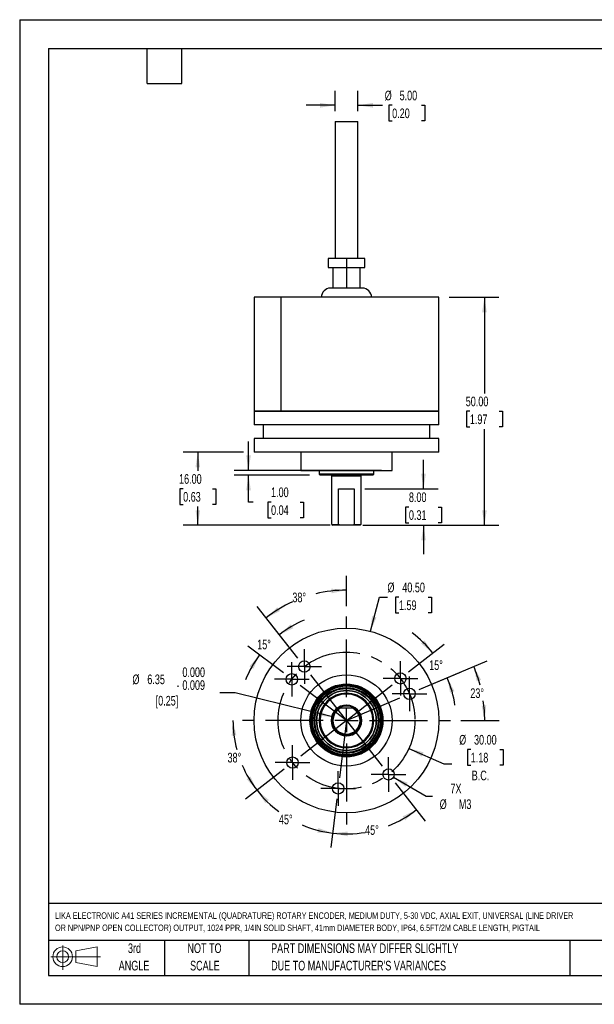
# Model space of a CAD drawing. Header units: millimetres. Extents: x 0 to 279, y 0 to 216.
# Tile 1 of 3: x 0 to 126, y 0 to 216. Entities that reach past the tile are written whole.
import ezdxf

# ---------------------------------------------------------------- set-up
doc = ezdxf.new("R2010")
doc.units = ezdxf.units.MM
doc.linetypes.add('CENTERX2', pattern=[20.32, 12.7, -2.54, 2.54, -2.54])
doc.layers.add('CENTER', color=40, linetype='CENTERX2')
doc.layers.add('SLD-DEFPOINTS', color=7, linetype='Continuous')
doc.layers.add('DIMENSIONS', color=140, linetype='Continuous', lineweight=25)
doc.layers.add('TEXT', color=140, linetype='Continuous', lineweight=25)
doc.styles.add('SLDTEXTSTYLE0', font='TXT', dxfattribs={"width": 0.7})
doc.dimstyles.new('SLDDIMSTYLE0', dxfattribs={"dimtxt": 2.158008, "dimasz": 3.302, "dimexe": 0, "dimexo": 0.0625, "dimgap": 0.539502, "dimtad": 0, "dimtih": 1, "dimtoh": 1, "dimrnd": 1e-09, "dimzin": 4, "dimdsep": 46, "dimtxsty": 'SLDTEXTSTYLE0', "dimsah": 1, "dimcen": 0, "dimadec": 0, "dimazin": 1, "dimtfac": 1, "dimtofl": 0, "dimtmove": 0, "dimatfit": 3, "dimfxl": 0, "dimfrac": 2, "dimtolj": 1, "dimtzin": 12, "dimarcsym": 0})
doc.dimstyles.new('SLDDIMSTYLE1', dxfattribs={"dimtxt": 2.158008, "dimasz": 3.302, "dimexe": 0, "dimexo": 0.0625, "dimgap": 0.539502, "dimtad": 0, "dimtih": 1, "dimtoh": 1, "dimdec": 4, "dimzin": 12, "dimdsep": 46, "dimtxsty": 'SLDTEXTSTYLE0', "dimsah": 1, "dimcen": 0.09, "dimadec": 0, "dimazin": 3, "dimtfac": 1, "dimtdec": 0, "dimtofl": 0, "dimtmove": 0, "dimatfit": 3, "dimfxl": 0, "dimfrac": 2, "dimtolj": 1, "dimtzin": 12, "dimarcsym": 0})
doc.dimstyles.new('SLDDIMSTYLE2', dxfattribs={"dimtxt": 2.158008, "dimasz": 3.302, "dimexe": 0, "dimexo": 0.0625, "dimgap": 0.539502, "dimtad": 0, "dimtih": 1, "dimtoh": 1, "dimrnd": 1e-09, "dimzin": 12, "dimdsep": 46, "dimtxsty": 'SLDTEXTSTYLE0', "dimsah": 1, "dimcen": 0, "dimadec": 0, "dimazin": 3, "dimtol": 1, "dimtm": 0.009, "dimtfac": 1, "dimtdec": 3, "dimtofl": 0, "dimtmove": 0, "dimatfit": 3, "dimfxl": 0, "dimfrac": 2, "dimtolj": 1, "dimtzin": 0, "dimarcsym": 0})
doc.dimstyles.new('SLDDIMSTYLE3', dxfattribs={"dimtxt": 2.158008, "dimasz": 3.302, "dimexe": 0, "dimexo": 0.0625, "dimgap": 0.539502, "dimtad": 0, "dimtih": 1, "dimtoh": 1, "dimrnd": 1e-09, "dimzin": 4, "dimdsep": 46, "dimtxsty": 'SLDTEXTSTYLE0', "dimsah": 1, "dimcen": 0, "dimadec": 0, "dimazin": 1, "dimtfac": 1, "dimtofl": 0, "dimtmove": 0, "dimatfit": 3, "dimfxl": 0, "dimfrac": 2, "dimtolj": 1, "dimtzin": 12, "dimarcsym": 0})
doc.dimstyles.new('SLDDIMSTYLE4', dxfattribs={"dimtxt": 2.158008, "dimasz": 3.302, "dimexe": 0, "dimexo": 0.0625, "dimgap": 0.539502, "dimtad": 0, "dimtih": 1, "dimtoh": 1, "dimrnd": 1e-09, "dimzin": 12, "dimdsep": 46, "dimtxsty": 'SLDTEXTSTYLE0', "dimsah": 1, "dimcen": 0, "dimadec": 0, "dimazin": 3, "dimtfac": 1, "dimtofl": 0, "dimtmove": 0, "dimatfit": 3, "dimfxl": 0, "dimfrac": 2, "dimtolj": 1, "dimtzin": 12, "dimarcsym": 0})
doc.dimstyles.new('SLDDIMSTYLE6', dxfattribs={"dimtxt": 2.158008, "dimasz": 3.302, "dimexe": 0, "dimexo": 0.0625, "dimgap": 0.539502, "dimtad": 0, "dimtih": 1, "dimtoh": 1, "dimrnd": 1e-09, "dimzin": 4, "dimdsep": 46, "dimtxsty": 'SLDTEXTSTYLE0', "dimsah": 1, "dimcen": 0.09, "dimadec": 0, "dimazin": 1, "dimtfac": 1, "dimtofl": 0, "dimtmove": 0, "dimatfit": 3, "dimfxl": 0, "dimfrac": 2, "dimtolj": 1, "dimtzin": 12, "dimarcsym": 0})
doc.dimstyles.new('SLDDIMSTYLE8', dxfattribs={"dimtxt": 2.158008, "dimasz": 3.302, "dimexe": 0, "dimexo": 0.0625, "dimgap": 0.539502, "dimtad": 0, "dimtih": 1, "dimtoh": 1, "dimrnd": 1e-09, "dimzin": 4, "dimdsep": 46, "dimtxsty": 'SLDTEXTSTYLE0', "dimsah": 1, "dimcen": 0.09, "dimadec": 0, "dimazin": 1, "dimtfac": 1, "dimtmove": 0, "dimatfit": 0, "dimfxl": 0, "dimfrac": 2, "dimtolj": 1, "dimtzin": 12, "dimarcsym": 0})

# ---------------------------------------------------------------- blocks, each defined once
blk = doc.blocks.new('Block11')
at = {"color": 7, "linetype": 'Continuous', "lineweight": 18}
for p, q in [((2.59, 5.31), (2.59, 0)), ((5.48, 4.17), (10.18, 5.03)), ((10.18, 5.03), (10.18, 0.73)), ((0, 2.88), (10.87, 2.88)), ((5.48, 1.6), (5.48, 4.17)), ((5.48, 1.6), (10.18, 0.73))]:
    blk.add_line(p, q, dxfattribs=at)
for radius in [2.15, 1.29]:
    blk.add_circle((2.59, 2.88), radius, dxfattribs=at)
blk = doc.blocks.new('Block12')
at = {"layer": 'SLD-DEFPOINTS'}
blk.add_blockref('Block11', (0, 0), dxfattribs=at)
blk = doc.blocks.new('SW_NOTE_0')
at = {"layer": 'TEXT', "color": 0, "linetype": 'CENTERX2', "lineweight": 18, "char_height": 1.41851, "attachment_point": 1, "style": 'SLDTEXTSTYLE0'}
for s, insert in [('LIKA ELECTRONIC A41 SERIES INCREMENTAL (QUADRATURE) ROTARY ENCODER, MEDIUM DUTY, 5-30 VDC, AXIAL EXIT, UNIVERSAL (LINE DRIVER', (0, 1.83)), ('OR NPN/PNP OPEN COLLECTOR) OUTPUT, 1024 PPR, 1/4IN SOLID SHAFT, 41mm DIAMETER BODY, IP64, 6.5FT/2M CABLE LENGTH, PIGTAIL', (0, -0.84))]:
    blk.add_mtext(s, dxfattribs=dict(at, insert=insert))
blk = doc.blocks.new('SW_NOTE_0_3')
at = {"layer": 'TEXT', "color": 0, "linetype": 'CENTERX2', "lineweight": 18, "char_height": 2.1167, "attachment_point": 1, "style": 'SLDTEXTSTYLE0'}
for s, insert in [('PART DIMENSIONS MAY DIFFER SLIGHTLY', (0, 2.73)), ("DUE TO MANUFACTURER'S VARIANCES", (0, -1.09))]:
    blk.add_mtext(s, dxfattribs=dict(at, insert=insert))
blk = doc.blocks.new('SW_NOTE_0_4')
at = {"layer": 'TEXT', "color": 0, "linetype": 'CENTERX2', "lineweight": 18, "char_height": 2.117, "attachment_point": 2, "style": 'SLDTEXTSTYLE0'}
for s, insert in [('NOT TO', (5.26, 2.73)), ('SCALE', (5.35, -1.09))]:
    blk.add_mtext(s, dxfattribs=dict(at, insert=insert))
blk = doc.blocks.new('SW_NOTE_0_5')
at = {"layer": 'TEXT', "color": 0, "linetype": 'CENTERX2', "lineweight": 18, "char_height": 2.117, "attachment_point": 2, "style": 'SLDTEXTSTYLE0'}
for s, insert in [('3rd', (2.32, 2.73)), ('ANGLE', (2.22, -1.09))]:
    blk.add_mtext(s, dxfattribs=dict(at, insert=insert))
blk = doc.blocks.new('_D')
at = {"layer": 'DIMENSIONS'}
for p, q in [((85.34, 56.13), (92.98, 52.72)), ((98.88, 55.85), (98.15, 55.85)), ((98.15, 55.85), (98.15, 52.42)), ((105.29, 55.85), (106.01, 55.85)), ((106.01, 55.85), (106.01, 52.42)), ((92.98, 52.72), (94.76, 52.72)), ((98.15, 52.42), (98.88, 52.42)), ((106.01, 52.42), (105.29, 52.42))]:
    blk.add_line(p, q, dxfattribs=at)
blk.add_solid([(85.34, 56.13), (88.15, 54.32), (88.56, 55.25)], dxfattribs=at)
at = {"layer": 'DIMENSIONS', "char_height": 2.117, "attachment_point": 1, "style": 'SLDTEXTSTYLE0'}
for s, insert in [('%%c', (96.35, 59.07)), ('30.00', (99.61, 59.07)), ('1.18', (98.88, 55.15)), ('B.C.', (99.1, 51.24))]:
    blk.add_mtext(s, dxfattribs=dict(at, insert=insert))
blk = doc.blocks.new('_D_1')
at = {"layer": 'DIMENSIONS'}
for p, q in [((60.99, 75.87), (55, 83.54)), ((57.83, 72.65), (50.05, 78.51))]:
    blk.add_line(p, q, dxfattribs=at)
for start, end in [(112.8626, 127.9973), (142.9973, 158.1321)]:
    blk.add_arc((71.64, 62.24), 23.86, start, end, dxfattribs=at)
for points in [[(56.95, 81.04), (59.97, 82.47), (59.4, 83.31)], [(52.59, 76.6), (50.36, 74.11), (51.21, 73.55)]]:
    blk.add_solid(points, dxfattribs=at)
at = {"layer": 'DIMENSIONS', "insert": (52.07, 79.97), "char_height": 2.117, "attachment_point": 1, "style": 'SLDTEXTSTYLE0'}
blk.add_mtext('15°', dxfattribs=at)
blk = doc.blocks.new('_D_2')
at = {"layer": 'DIMENSIONS'}
for p, q in [((82.29, 48.6), (88.91, 40.13)), ((69.53, 45.07), (68.22, 34.4))]:
    blk.add_line(p, q, dxfattribs=at)
for start, end in [(291.7213, 307.9973), (262.9973, 279.4563)]:
    blk.add_arc((71.64, 62.24), 24.88, start, end, dxfattribs=at)
for points in [[(86.96, 42.63), (83.94, 41.2), (84.51, 40.36)], [(68.61, 37.55), (71.88, 36.85), (71.93, 37.87)]]:
    blk.add_solid(points, dxfattribs=at)
at = {"layer": 'DIMENSIONS', "insert": (75.73, 39.28), "char_height": 2.117, "attachment_point": 1, "style": 'SLDTEXTSTYLE0'}
blk.add_mtext('45°', dxfattribs=at)
blk = doc.blocks.new('_D_3')
at = {"layer": 'DIMENSIONS'}
for p, q in [((58.01, 51.59), (49.54, 44.97)), ((69.53, 45.07), (68.22, 34.4))]:
    blk.add_line(p, q, dxfattribs=at)
for start, end in [(217.9973, 233.4616), (247.0725, 262.9973)]:
    blk.add_arc((71.64, 62.24), 24.88, start, end, dxfattribs=at)
for points in [[(52.04, 46.92), (53.86, 44.12), (54.62, 44.8)], [(68.61, 37.55), (65.46, 38.66), (65.27, 37.67)]]:
    blk.add_solid(points, dxfattribs=at)
at = {"layer": 'DIMENSIONS', "insert": (56.83, 41.6), "char_height": 2.117, "attachment_point": 1, "style": 'SLDTEXTSTYLE0'}
blk.add_mtext('45°', dxfattribs=at)
blk = doc.blocks.new('_D_4')
at = {"layer": 'DIMENSIONS'}
blk.add_line((58.01, 51.59), (49.54, 44.97), dxfattribs=at)
for start, end in [(180, 194.8688), (203.2339, 217.9973)]:
    blk.add_arc((71.64, 62.24), 24.88, start, end, dxfattribs=at)
for points in [[(46.77, 62.24), (46.48, 58.91), (47.49, 58.98)], [(52.04, 46.92), (50.6, 49.94), (49.76, 49.37)]]:
    blk.add_solid(points, dxfattribs=at)
at = {"layer": 'DIMENSIONS', "insert": (45.56, 55.15), "char_height": 2.117, "attachment_point": 1, "style": 'SLDTEXTSTYLE0'}
blk.add_mtext('38°', dxfattribs=at)
blk = doc.blocks.new('_D_5')
at = {"layer": 'DIMENSIONS'}
for p, q in [((87.57, 69), (102.47, 75.32)), ((96.73, 62.24), (105.13, 62.24))]:
    blk.add_line(p, q, dxfattribs=at)
for start, end in [(14.8279, 22.9973), (0, 8.2084)]:
    blk.add_arc((71.64, 62.24), 30.31, start, end, dxfattribs=at)
for points in [[(99.55, 74.08), (100.19, 70.8), (101.15, 71.15)], [(101.96, 62.24), (102.28, 65.56), (101.27, 65.51)]]:
    blk.add_solid(points, dxfattribs=at)
at = {"layer": 'DIMENSIONS', "insert": (98.79, 69.29), "char_height": 2.117, "attachment_point": 1, "style": 'SLDTEXTSTYLE0'}
blk.add_mtext('23°', dxfattribs=at)
blk = doc.blocks.new('_D_6')
at = {"layer": 'DIMENSIONS'}
for p, q in [((85.27, 72.89), (93.07, 78.98)), ((87.57, 69), (96.67, 72.86))]:
    blk.add_line(p, q, dxfattribs=at)
for start, end in [(37.9973, 53.035), (7.9597, 22.9973)]:
    blk.add_arc((71.64, 62.24), 24.01, start, end, dxfattribs=at)
for points in [[(90.57, 77.02), (88.74, 79.82), (87.98, 79.14)], [(93.75, 71.62), (94.35, 68.33), (95.31, 68.66)]]:
    blk.add_solid(points, dxfattribs=at)
at = {"layer": 'DIMENSIONS', "insert": (89.77, 75.44), "char_height": 2.117, "attachment_point": 1, "style": 'SLDTEXTSTYLE0'}
blk.add_mtext('15°', dxfattribs=at)
blk = doc.blocks.new('_D_7')
at = {"layer": 'DIMENSIONS'}
for p, q in [((71.64, 87.33), (71.64, 93.99)), ((60.99, 75.87), (52.09, 87.26))]:
    blk.add_line(p, q, dxfattribs=at)
for start, end in [(90, 103.6503), (114.5255, 127.9973)]:
    blk.add_arc((71.64, 62.24), 28.58, start, end, dxfattribs=at)
for points in [[(71.64, 90.82), (68.32, 91.14), (68.37, 90.12)], [(54.05, 84.76), (57.05, 86.22), (56.47, 87.06)]]:
    blk.add_solid(points, dxfattribs=at)
at = {"layer": 'DIMENSIONS', "insert": (59.78, 90.28), "char_height": 2.117, "attachment_point": 1, "style": 'SLDTEXTSTYLE0'}
blk.add_mtext('38°', dxfattribs=at)
blk = doc.blocks.new('_D_8')
at = {"layer": 'DIMENSIONS'}
for p, q in [((47.23, 68.32), (43.88, 68.32)), ((68.56, 63.01), (47.23, 68.32))]:
    blk.add_line(p, q, dxfattribs=at)
blk.add_arc((71.64, 62.24), 3.18, 93.3271, 210.997, dxfattribs=at)
blk.add_solid([(68.56, 63.01), (65.48, 64.3), (65.23, 63.31)], dxfattribs=at)
at = {"layer": 'DIMENSIONS', "attachment_point": 1, "style": 'SLDTEXTSTYLE0'}
for s, insert, char_height in [('0.000', (35.67, 73.88), 2.117), ('%%c', (24.72, 72.32), 2.117), ('6.35', (27.98, 72.32), 2.117), ('-', (34.39, 71.06), 2.12), ('0.009', (35.67, 71.06), 2.117), ('[0.25]', (29.81, 67.63), 2.117)]:
    blk.add_mtext(s, dxfattribs=dict(at, insert=insert, char_height=char_height))
blk = doc.blocks.new('_D_9')
at = {"layer": 'DIMENSIONS'}
for p, q in [((76.88, 81.8), (78.88, 89.26)), ((78.88, 89.26), (80.62, 89.26)), ((83.15, 89.26), (82.42, 89.26)), ((82.42, 89.26), (82.42, 85.83)), ((89.56, 89.26), (90.29, 89.26)), ((90.29, 89.26), (90.29, 85.83)), ((82.42, 85.83), (83.15, 85.83)), ((90.29, 85.83), (89.56, 85.83))]:
    blk.add_line(p, q, dxfattribs=at)
blk.add_solid([(76.88, 81.8), (78.23, 84.85), (77.25, 85.12)], dxfattribs=at)
at = {"layer": 'DIMENSIONS', "char_height": 2.117, "attachment_point": 1, "style": 'SLDTEXTSTYLE0'}
for s, insert in [('%%c', (80.62, 92.47)), ('40.50', (83.88, 92.47)), ('1.59', (83.15, 88.56))]:
    blk.add_mtext(s, dxfattribs=dict(at, insert=insert))
blk = doc.blocks.new('_D_10')
at = {"layer": 'DIMENSIONS'}
for p, q in [((81.96, 49.79), (89.15, 45.64)), ((89.15, 45.64), (90.5, 45.64))]:
    blk.add_line(p, q, dxfattribs=at)
blk.add_solid([(81.96, 49.79), (84.56, 47.7), (85.07, 48.58)], dxfattribs=at)
at = {"layer": 'DIMENSIONS', "char_height": 2.117, "attachment_point": 1, "style": 'SLDTEXTSTYLE0'}
for s, insert in [('7X', (94.43, 48.37)), ('%%c', (92.08, 44.94)), ('M3', (96.27, 44.94))]:
    blk.add_mtext(s, dxfattribs=dict(at, insert=insert))
blk = doc.blocks.new('SW_CENTERMARKSYMBOL_0')
at = {"layer": 'CENTER', "color": 0}
for p, q in [((0, 5.08), (0, 22.79)), ((0, 0), (0, 2.54)), ((-5.08, 0), (-22.79, 0)), ((0, 0), (-2.54, 0)), ((0, 0), (0, -2.54)), ((0, 0), (2.54, 0)), ((5.08, 0), (22.79, 0)), ((0, -5.08), (0, -22.79))]:
    blk.add_line(p, q, dxfattribs=at)
blk = doc.blocks.new('SW_CENTERMARKSYMBOL_1')
at = {"layer": 'CENTER', "color": 0}
for p, q in [((0, 2.54), (0, 3.79)), ((0, 0), (0, 2.54)), ((-2.54, 0), (-3.79, 0)), ((0, 0), (-2.54, 0)), ((0, 0), (0, -2.54)), ((0, 0), (2.54, 0)), ((2.54, 0), (3.79, 0)), ((0, -2.54), (0, -3.79))]:
    blk.add_line(p, q, dxfattribs=at)
blk = doc.blocks.new('SW_CENTERMARKSYMBOL_2')
at = {"layer": 'CENTER', "color": 0}
for p, q in [((0, 2.54), (0, 3.79)), ((0, 0), (0, 2.54)), ((-2.54, 0), (-3.79, 0)), ((0, 0), (-2.54, 0)), ((0, 0), (0, -2.54)), ((0, 0), (2.54, 0)), ((2.54, 0), (3.79, 0)), ((0, -2.54), (0, -3.79))]:
    blk.add_line(p, q, dxfattribs=at)
blk = doc.blocks.new('SW_CENTERMARKSYMBOL_3')
at = {"layer": 'CENTER', "color": 0}
for p, q in [((0, 2.54), (0, 3.79)), ((0, 0), (0, 2.54)), ((-2.54, 0), (-3.79, 0)), ((0, 0), (-2.54, 0)), ((0, 0), (0, -2.54)), ((0, 0), (2.54, 0)), ((2.54, 0), (3.79, 0)), ((0, -2.54), (0, -3.79))]:
    blk.add_line(p, q, dxfattribs=at)
blk = doc.blocks.new('SW_CENTERMARKSYMBOL_4')
at = {"layer": 'CENTER', "color": 0}
for p, q in [((0, 2.54), (0, 3.79)), ((0, 0), (0, 2.54)), ((-2.54, 0), (-3.79, 0)), ((0, 0), (-2.54, 0)), ((0, 0), (0, -2.54)), ((0, 0), (2.54, 0)), ((2.54, 0), (3.79, 0)), ((0, -2.54), (0, -3.79))]:
    blk.add_line(p, q, dxfattribs=at)
blk = doc.blocks.new('SW_CENTERMARKSYMBOL_5')
at = {"layer": 'CENTER', "color": 0}
for p, q in [((0, 2.54), (0, 3.79)), ((0, 0), (0, 2.54)), ((-2.54, 0), (-3.79, 0)), ((0, 0), (-2.54, 0)), ((0, 0), (0, -2.54)), ((0, 0), (2.54, 0)), ((2.54, 0), (3.79, 0)), ((0, -2.54), (0, -3.79))]:
    blk.add_line(p, q, dxfattribs=at)
blk = doc.blocks.new('SW_CENTERMARKSYMBOL_6')
at = {"layer": 'CENTER', "color": 0}
for p, q in [((0, 2.54), (0, 3.79)), ((0, 0), (0, 2.54)), ((-2.54, 0), (-3.79, 0)), ((0, 0), (-2.54, 0)), ((0, 0), (0, -2.54)), ((0, 0), (2.54, 0)), ((2.54, 0), (3.79, 0)), ((0, -2.54), (0, -3.79))]:
    blk.add_line(p, q, dxfattribs=at)
blk = doc.blocks.new('SW_CENTERMARKSYMBOL_7')
at = {"layer": 'CENTER', "color": 0}
for p, q in [((0, 2.54), (0, 3.79)), ((0, 0), (0, 2.54)), ((-2.54, 0), (-3.79, 0)), ((0, 0), (-2.54, 0)), ((0, 0), (0, -2.54)), ((0, 0), (2.54, 0)), ((2.54, 0), (3.79, 0)), ((0, -2.54), (0, -3.79))]:
    blk.add_line(p, q, dxfattribs=at)
blk = doc.blocks.new('_D_18')
at = {"layer": 'DIMENSIONS'}
for p, q in [((94.19, 155.04), (105.07, 155.04)), ((101.89, 155.04), (101.89, 133.96)), ((98.69, 130.04), (97.96, 130.04)), ((97.96, 130.04), (97.96, 126.61)), ((105.1, 130.04), (105.82, 130.04)), ((105.82, 130.04), (105.82, 126.61)), ((97.96, 126.61), (98.69, 126.61)), ((101.89, 105.04), (101.89, 126.13)), ((105.82, 126.61), (105.1, 126.61)), ((75.24, 105.04), (105.07, 105.04))]:
    blk.add_line(p, q, dxfattribs=at)
for points in [[(101.89, 155.04), (101.38, 151.74), (102.4, 151.74)], [(101.89, 105.04), (102.4, 108.35), (101.38, 108.35)]]:
    blk.add_solid(points, dxfattribs=at)
at = {"layer": 'DIMENSIONS', "char_height": 2.117, "attachment_point": 1, "style": 'SLDTEXTSTYLE0'}
for s, insert in [('50.00', (97.79, 133.25)), ('1.97', (98.69, 129.34))]:
    blk.add_mtext(s, dxfattribs=dict(at, insert=insert))
blk = doc.blocks.new('_D_19')
at = {"layer": 'DIMENSIONS'}
for p, q in [((88.54, 113.04), (88.54, 119.39)), ((75.65, 113.04), (91.71, 113.04)), ((85.33, 109.04), (84.6, 109.04)), ((84.6, 109.04), (84.6, 105.61)), ((91.74, 109.04), (92.47, 109.04)), ((92.47, 109.04), (92.47, 105.61)), ((75.24, 105.04), (91.71, 105.04)), ((84.6, 105.61), (85.33, 105.61)), ((88.54, 105.04), (88.54, 98.69)), ((92.47, 105.61), (91.74, 105.61))]:
    blk.add_line(p, q, dxfattribs=at)
for points in [[(88.54, 113.04), (89.04, 116.35), (88.03, 116.35)], [(88.54, 105.04), (88.03, 101.74), (89.04, 101.74)]]:
    blk.add_solid(points, dxfattribs=at)
at = {"layer": 'DIMENSIONS', "char_height": 2.117, "attachment_point": 1, "style": 'SLDTEXTSTYLE0'}
for s, insert in [('8.00', (85.33, 112.25)), ('0.31', (85.33, 108.34))]:
    blk.add_mtext(s, dxfattribs=dict(at, insert=insert))
blk = doc.blocks.new('_D_20')
at = {"layer": 'DIMENSIONS'}
for p, q in [((49.09, 121.04), (35.87, 121.04)), ((39.05, 121.04), (39.05, 116.96)), ((35.84, 113.04), (35.12, 113.04)), ((35.12, 113.04), (35.12, 109.61)), ((42.25, 113.04), (42.98, 113.04)), ((42.98, 113.04), (42.98, 109.61)), ((35.12, 109.61), (35.84, 109.61)), ((39.05, 105.04), (39.05, 109.13)), ((42.98, 109.61), (42.25, 109.61)), ((68.04, 105.04), (35.87, 105.04))]:
    blk.add_line(p, q, dxfattribs=at)
for points in [[(39.05, 121.04), (38.54, 117.74), (39.56, 117.74)], [(39.05, 105.04), (39.56, 108.35), (38.54, 108.35)]]:
    blk.add_solid(points, dxfattribs=at)
at = {"layer": 'DIMENSIONS', "char_height": 2.117, "attachment_point": 1, "style": 'SLDTEXTSTYLE0'}
for s, insert in [('16.00', (34.94, 116.25)), ('0.63', (35.84, 112.34))]:
    blk.add_mtext(s, dxfattribs=dict(at, insert=insert))
blk = doc.blocks.new('_D_21')
at = {"layer": 'DIMENSIONS'}
for p, q in [((69.14, 195.84), (69.14, 200.3)), ((74.14, 195.84), (74.14, 200.3)), ((69.14, 197.13), (62.79, 197.13)), ((74.14, 197.13), (79.55, 197.13)), ((81.66, 197.13), (80.94, 197.13)), ((80.94, 197.13), (80.94, 193.7)), ((88.07, 197.13), (88.8, 197.13)), ((88.8, 197.13), (88.8, 193.7)), ((80.94, 193.7), (81.66, 193.7)), ((88.8, 193.7), (88.07, 193.7))]:
    blk.add_line(p, q, dxfattribs=at)
for points in [[(69.14, 197.13), (65.84, 197.64), (65.84, 196.62)], [(74.14, 197.13), (77.44, 196.62), (77.44, 197.64)]]:
    blk.add_solid(points, dxfattribs=at)
at = {"layer": 'DIMENSIONS', "char_height": 2.117, "attachment_point": 1, "style": 'SLDTEXTSTYLE0'}
for s, insert in [('%%c', (80.03, 200.34)), ('5.00', (83.29, 200.34)), ('0.20', (81.66, 196.43))]:
    blk.add_mtext(s, dxfattribs=dict(at, insert=insert))
blk = doc.blocks.new('_D_22')
at = {"layer": 'DIMENSIONS'}
for p, q in [((50.17, 117.04), (50.17, 123.39)), ((79.34, 117.04), (47, 117.04)), ((63.54, 116.04), (47, 116.04)), ((50.17, 110.12), (50.17, 116.04)), ((51.22, 110.12), (50.17, 110.12)), ((55.11, 110.12), (54.39, 110.12)), ((54.39, 110.12), (54.39, 106.69)), ((61.52, 110.12), (62.25, 110.12)), ((62.25, 110.12), (62.25, 106.69)), ((54.39, 106.69), (55.11, 106.69)), ((62.25, 106.69), (61.52, 106.69))]:
    blk.add_line(p, q, dxfattribs=at)
for points in [[(50.17, 117.04), (50.68, 120.35), (49.67, 120.35)], [(50.17, 116.04), (49.67, 112.74), (50.68, 112.74)]]:
    blk.add_solid(points, dxfattribs=at)
at = {"layer": 'DIMENSIONS', "char_height": 2.117, "attachment_point": 1, "style": 'SLDTEXTSTYLE0'}
for s, insert in [('1.00', (55.11, 113.33)), ('0.04', (55.11, 109.42))]:
    blk.add_mtext(s, dxfattribs=dict(at, insert=insert))

msp = doc.modelspace()

# ---------------------------------------------------------------- linework, layer by layer
at = {"color": 7, "linetype": 'Continuous'}
for p, q in [((0.00247, 215.90267), (0.00247, 0.00267)), ((0.00247, 215.90267), (279.40247, 215.90267)), ((279.40247, 0.00267), (0.00247, 0.00267))]:
    msp.add_line(p, q, dxfattribs=at)
for p, q in [((69.14159, 193.54335), (69.14159, 163.54335)), ((69.14159, 193.54335), (74.14159, 193.54335)), ((74.14159, 163.54335), (74.14159, 193.54335)), ((67.64159, 163.54335), (67.64159, 161.54335)), ((71.64159, 163.54335), (67.64159, 163.54335)), ((71.64159, 163.54335), (71.64159, 161.54335)), ((75.64159, 163.54335), (71.64159, 163.54335)), ((75.64159, 161.54335), (75.64159, 163.54335)), ((67.64159, 161.54335), (71.64159, 161.54335)), ((68.64159, 161.54335), (68.64159, 157.04335)), ((71.64159, 161.54335), (75.64159, 161.54335)), ((71.64159, 161.54335), (71.64159, 157.04335)), ((74.64159, 157.04335), (74.64159, 161.54335)), ((75.14149, 157.04335), (68.14159, 157.04335)), ((51.39159, 155.04335), (51.39159, 130.04335)), ((57.32268, 155.04335), (51.39159, 155.04335)), ((91.89159, 155.04335), (57.32268, 155.04335)), ((57.32268, 130.04335), (57.32268, 155.04335)), ((91.89159, 130.04335), (91.89159, 155.04335)), ((51.39159, 130.04335), (51.39159, 127.04335)), ((91.89159, 130.04335), (51.39159, 130.04335)), ((51.39159, 130.04335), (57.32268, 130.04335)), ((57.32268, 130.04335), (91.89159, 130.04335)), ((91.89159, 127.04335), (91.89159, 130.04335)), ((91.89159, 127.04335), (51.39159, 127.04335)), ((53.39159, 127.04335), (53.39159, 124.04335)), ((89.89159, 124.04335), (89.89159, 127.04335)), ((51.39159, 124.04335), (51.39159, 121.04335)), ((91.89159, 124.04335), (51.39159, 124.04335)), ((91.89159, 121.04335), (91.89159, 124.04335)), ((91.89159, 121.04335), (51.39159, 121.04335)), ((61.64159, 121.04335), (61.64159, 117.04335)), ((81.64159, 117.04335), (81.64159, 121.04335)), ((61.64159, 117.04335), (81.64159, 117.04335)), ((65.64159, 117.04335), (65.64159, 116.24335)), ((77.64159, 116.24335), (77.64159, 117.04335)), ((77.64159, 116.24335), (65.64159, 116.24335)), ((65.64159, 116.24335), (65.84159, 116.04335)), ((77.44159, 116.04335), (65.84159, 116.04335)), ((71.69129, 115.84335), (68.46659, 115.84335)), ((68.46659, 105.24335), (68.46659, 115.84335)), ((74.81659, 115.84335), (71.69129, 115.84335)), ((74.81659, 115.84335), (74.81659, 105.24335)), ((77.44159, 116.04335), (77.64159, 116.24335)), ((69.93133, 113.04335), (73.35186, 113.04335)), ((69.93133, 105.24335), (69.93133, 113.04335)), ((73.35186, 113.04335), (73.35186, 105.24335)), ((68.46659, 105.24335), (69.93133, 105.24335)), ((68.46659, 105.24335), (68.66659, 105.04335)), ((70.33967, 105.04335), (68.66659, 105.04335)), ((70.33967, 105.04335), (69.93133, 105.24335)), ((72.94352, 105.04335), (70.33967, 105.04335)), ((73.35186, 105.24335), (72.94352, 105.04335)), ((74.61659, 105.04335), (72.94352, 105.04335)), ((73.35186, 105.24335), (74.81659, 105.24335)), ((74.61659, 105.04335), (74.81659, 105.24335)), ((71.64159, 70.23698), (71.64159, 70.13698)), ((71.64159, 68.78462), (71.64159, 69.23894)), ((71.64159, 68.78462), (71.64159, 68.23698)), ((64.51236, 65.24363), (64.49194, 65.20178)), ((70.33967, 64.91198), (69.93133, 64.91198)), ((72.94352, 64.91198), (70.33967, 64.91198)), ((71.64159, 65.61198), (71.69442, 65.61157)), ((71.69129, 65.41159), (71.69442, 65.61157)), ((73.35186, 64.91198), (72.94352, 64.91198)), ((63.90159, 62.23698), (63.87159, 62.23698)), ((64.00159, 62.23698), (63.94159, 62.23698)), ((64.15159, 62.23698), (64.00159, 62.23698)), ((64.49431, 62.23698), (64.63964, 62.23698)), ((65.64159, 62.23698), (65.84159, 62.23698)), ((68.46659, 62.23698), (68.66659, 62.23698)), ((74.61659, 62.23698), (74.81659, 62.23698)), ((77.44159, 62.23698), (77.64159, 62.23698)), ((78.64355, 62.23698), (78.78888, 62.23698)), ((79.28159, 62.23698), (79.13159, 62.23698)), ((79.34159, 62.23698), (79.28159, 62.23698)), ((79.41159, 62.23698), (79.38159, 62.23698)), ((71.58877, 58.86238), (71.5919, 59.06237)), ((71.64159, 58.86198), (71.58877, 58.86238)), ((78.42074, 58.51294), (78.79125, 59.27218)), ((71.64159, 56.23698), (71.64159, 55.68934)), ((71.64159, 55.23502), (71.64159, 55.68934)), ((71.64159, 54.33698), (71.64159, 54.23698))]:
    msp.add_line(p, q)
at = {"flags": 128}
for points in [[(79.37635, 62.23577), (79.35384, 62.89305), (79.25475, 63.61974)], [(63.90395, 62.32243), (63.92935, 61.58091), (64.02718, 60.86345)], [(78.79125, 59.27218), (79.09882, 60.16382), (79.28299, 61.03499)]]:
    msp.add_lwpolyline(points, dxfattribs=at)
for centre, radius in [((71.64159, 62.23698), 20.25), ((62.40722, 74.05757), 1.25), ((59.66248, 71.26476), 1.25), ((71.64159, 62.23698), 10), ((83.46219, 71.47135), 1.25), ((71.64159, 62.23698), 8), ((71.64159, 62.23698), 7.9), ((71.64159, 62.23698), 7.77), ((71.64159, 62.23698), 7.64), ((71.64159, 62.23698), 7.00196), ((85.44944, 68.0973), 1.25), ((71.64159, 62.23698), 6.54764), ((59.821, 53.00261), 1.25), ((80.87597, 50.41639), 1.25), ((69.81286, 47.34887), 1.25)]:
    msp.add_circle(centre, radius)
for centre, radius, start, end in [((68.14159, 155.04335), 2, 90.0000503, 180), ((75.14146, 155.04338), 1.99997, 359.9991276, 89.999115), ((75.14159, 155.04335), 2, 0, 90), ((68.26659, 115.84335), 0.2, 0, 90), ((74.88814, 115.89334), 3.19725, 177.3107606, 180.8958541), ((75.01659, 115.84335), 0.2, 90, 180), ((71.64159, 62.23698), 7.9, 90, 270), ((71.64159, 62.23698), 7.81, 0, 180), ((71.64159, 62.23698), 7.74, 0, 180), ((71.64159, 62.23698), 7.7, 0, 180), ((71.64159, 62.23698), 7.64, 90, 180), ((71.64159, 62.23698), 7.77, 106.3396718, 164.9018509), ((71.64159, 62.23698), 7.49, 0, 180), ((71.64159, 62.23698), 7.81, 337.4773264, 157.4773264), ((71.64159, 62.23698), 7.14728, 0, 180), ((71.64159, 62.23698), 7.7, 337.4773264, 157.4773264), ((71.64159, 62.23698), 7.00196, 90, 180), ((71.64159, 62.23698), 7.49, 337.4773264, 157.4773264), ((71.64159, 62.23698), 7.14728, 337.4773264, 157.4773264), ((71.64159, 62.23698), 7.9, 270, 90), ((71.64159, 62.23698), 7.64, 0, 90), ((71.64159, 62.23698), 7.00196, 0, 90), ((71.64159, 62.23698), 7.77, 16.3396718, 74.901832), ((71.64159, 62.23698), 6.54764, 90, 270), ((71.64159, 62.23698), 6, 0, 180), ((71.64159, 62.23698), 5.8, 0, 180), ((71.64159, 62.23698), 6.54764, 270, 90), ((71.64159, 62.23698), 7.81, 157.4773264, 337.4773264), ((71.64159, 62.23698), 7.7, 157.4773264, 337.4773264), ((71.64159, 62.23698), 7.49, 157.4773264, 337.4773264), ((71.64159, 62.23698), 7.14728, 157.4773264, 337.4773264), ((71.64159, 62.23698), 3.375, 90, 269.103126), ((71.64159, 62.23698), 3.175, 122.5928435, 180), ((71.64159, 62.23698), 2.975, 115.9521723, 180), ((71.64159, 62.23698), 3.175, 57.4071565, 122.5928435), ((71.64159, 62.23698), 3.375, 270, 89.1032122), ((71.64159, 62.23698), 2.975, 0, 64.0478277), ((71.64159, 62.23698), 3.175, 0, 57.4071565), ((71.64159, 62.23698), 7.81, 180, 0), ((71.64159, 62.23698), 7.74, 180, 0), ((71.64159, 62.23698), 7.7, 180, 0), ((71.64159, 62.23698), 7.64, 180, 270), ((71.64159, 62.23698), 7.49, 180, 0), ((71.64159, 62.23698), 7.14728, 180, 0), ((71.64159, 62.23698), 7.00196, 180, 270), ((71.64159, 62.23698), 6, 180, 0), ((71.64159, 62.23698), 5.8, 180, 0), ((71.64159, 62.23698), 3.175, 180, 0), ((71.64159, 62.23698), 2.975, 180, 0), ((71.64159, 62.23698), 7.64, 270, 0), ((71.64159, 62.23698), 7.00196, 270, 0), ((71.64159, 62.23698), 7.77, 196.3396718, 254.901832), ((71.64159, 62.23698), 7.77, 286.3396718, 344.9018509)]:
    msp.add_arc(centre, radius, start, end)
at = {"layer": 'CENTER'}
for q in [(62.40722, 74.05757), (59.66248, 71.26476), (83.46219, 71.47135), (85.44944, 68.0973), (59.821, 53.00261), (69.81286, 47.34887), (80.87597, 50.41639)]:
    msp.add_line((71.64159, 62.23698), q, dxfattribs=at)
msp.add_circle((71.64159, 62.23698), 15, dxfattribs=at)
at = {"layer": 'TEXT'}
for p, q in [((6.35, 209.55), (273.05, 209.55)), ((6.35, 209.55), (6.35, 6.35)), ((27.94, 201.93), (27.94, 209.55)), ((35.56, 201.93), (35.56, 209.55)), ((27.94, 201.93), (35.56, 201.93)), ((273.05, 22.12611), (6.35, 22.12611)), ((273.05, 13.97), (6.35, 13.97)), ((31.75, 13.97), (31.75, 6.35)), ((50.21163, 13.97), (50.21163, 6.35)), ((120.64648, 13.97), (120.64648, 6.35)), ((6.35, 6.35), (273.05, 6.35))]:
    msp.add_line(p, q, dxfattribs=at)

# ---------------------------------------------------------------- block references
at = {"layer": 'CENTER'}
for name, p in [('SW_CENTERMARKSYMBOL_0', (71.64159, 62.23698)), ('SW_CENTERMARKSYMBOL_5', (62.40722, 74.05757)), ('SW_CENTERMARKSYMBOL_4', (59.66248, 71.26476)), ('SW_CENTERMARKSYMBOL_6', (83.46219, 71.47135)), ('SW_CENTERMARKSYMBOL_7', (85.44944, 68.0973)), ('SW_CENTERMARKSYMBOL_3', (59.821, 53.00261)), ('SW_CENTERMARKSYMBOL_1', (80.87597, 50.41639)), ('SW_CENTERMARKSYMBOL_2', (69.81286, 47.34887))]:
    msp.add_blockref(name, p, dxfattribs=at)
at = {"layer": 'SLD-DEFPOINTS'}
msp.add_blockref('Block12', (6.83794, 7.55386), dxfattribs=at)
at = {"layer": 'TEXT', "linetype": 'CENTERX2', "lineweight": 18}
for name, p in [('SW_NOTE_0', (7.74777, 18.331)), ('SW_NOTE_0_5', (22.84735, 10.63547)), ('SW_NOTE_0_4', (35.25718, 10.63547)), ('SW_NOTE_0_3', (55.11928, 10.63547))]:
    msp.add_blockref(name, p, dxfattribs=at)

# ---------------------------------------------------------------- dimensions: what is measured, and where the dimension line sits
at = {"layer": 'DIMENSIONS'}
dim = msp.add_linear_dim(base=(74.14159, 197.12794), p1=(69.14159, 193.54335), p2=(74.14159, 193.54335), angle=0, text='%%c<>', dimstyle='SLDDIMSTYLE8', dxfattribs=at)
dim.commit()
dim.dimension.update_dxf_attribs({"geometry": '_D_21', "text_midpoint": (84.86636, 197.12794), "dimtype": 160})
for base, p1, p2, dimstyle, picture, middle in [((101.89159, 155.04335), (72.94352, 105.04335), (91.89159, 155.04335), 'SLDDIMSTYLE6', '_D_18', (101.89159, 130.04335)), ((50.175, 117.04335), (65.84159, 116.04335), (81.64159, 117.04335), 'SLDDIMSTYLE8', '_D_22', (50.175, 110.11832)), ((39.0485, 121.04335), (70.33967, 105.04335), (51.39159, 121.04335), 'SLDDIMSTYLE6', '_D_20', (39.0485, 113.04335)), ((88.53502, 105.04335), (73.35186, 113.04335), (72.94352, 105.04335), 'SLDDIMSTYLE8', '_D_19', (88.53502, 109.04335))]:
    dim = msp.add_linear_dim(base=base, p1=p1, p2=p2, angle=90, dimstyle=dimstyle, dxfattribs=at)
    dim.commit()
    dim.dimension.update_dxf_attribs({"geometry": picture, "text_midpoint": middle, "dimtype": 160})
for base, line1, line2, picture, middle in [((68.24487, 90.61687), ((71.64159, 85.02698), (71.64159, 39.44698)), ((71.64159, 62.23698), (62.40722, 74.05757)), '_D_7', (62.33669, 89.26243)), ((59.55772, 82.80881), ((62.40722, 74.05757), (71.64159, 62.23698)), ((59.66248, 71.26476), (71.64159, 62.23698)), '_D_1', (54.62541, 78.9603)), ((94.78534, 68.64596), ((85.44944, 68.0973), (71.64159, 62.23698)), ((83.46219, 71.47135), (71.64159, 62.23698)), '_D_6', (92.33397, 74.42442)), ((101.87764, 64.40655), ((94.43159, 62.23698), (48.85159, 62.23698)), ((71.64159, 62.23698), (85.44944, 68.0973)), '_D_5', (101.34696, 68.27988)), ((46.97558, 59.01837), ((48.85159, 62.23698), (94.43159, 62.23698)), ((59.821, 53.00261), (71.64159, 62.23698)), '_D_4', (48.12151, 54.13898)), ((54.27758, 44.42511), ((59.821, 53.00261), (71.64159, 62.23698)), ((69.81286, 47.34887), (71.64159, 62.23698)), '_D_3', (59.39149, 40.58735)), ((72.17418, 37.36756), ((69.81286, 47.34887), (71.64159, 62.23698)), ((80.87597, 50.41639), (71.64159, 62.23698)), '_D_2', (78.28806, 38.26624))]:
    dim = msp.add_angular_dim_2l(base=base, line1=line1, line2=line2, dimstyle='SLDDIMSTYLE1', dxfattribs=at)
    dim.commit()
    dim.dimension.update_dxf_attribs({"geometry": picture, "text_midpoint": middle, "dimtype": 162})
dim = msp.add_diameter_dim_2p(p1=(66.40051, 42.67698), p2=(76.88268, 81.79698), dimstyle='SLDDIMSTYLE3', dxfattribs=at)
dim.commit()
dim.dimension.update_dxf_attribs({"geometry": '_D_9', "text_midpoint": (86.35544, 89.26243), "dimtype": 163})
for p1, p2, text, dimstyle, picture, middle in [((74.72224, 61.46872), (68.56095, 63.00524), '<>\\P[0.25]', 'SLDDIMSTYLE2', '_D_8', (34.30209, 69.43991)), ((57.94266, 68.34755), (85.34053, 56.12641), '<>\\PB.C.', 'SLDDIMSTYLE0', '_D', (102.08389, 54.13898)), ((79.79343, 51.04139), (81.9585, 49.79139), '7X\\P%%c M3', 'SLDDIMSTYLE4', '_D_10', (96.2959, 45.63792))]:
    dim = msp.add_diameter_dim_2p(p1=p1, p2=p2, text=text, dimstyle=dimstyle, dxfattribs=at)
    dim.commit()
    dim.dimension.update_dxf_attribs({"geometry": picture, "text_midpoint": middle, "dimtype": 163})

doc.saveas('drawing.dxf')
